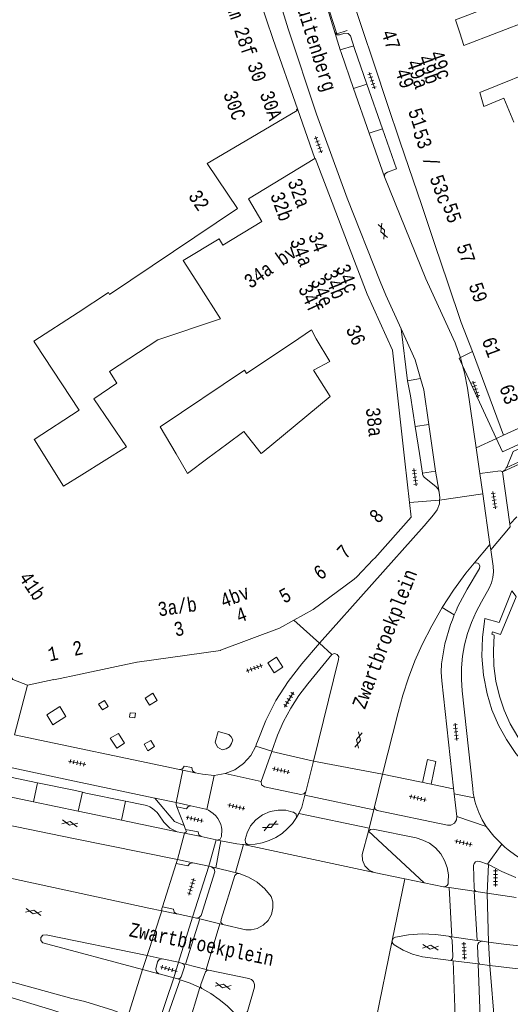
# Model space of a CAD drawing. Header units: metres. Extents: x 196790 to 198335, y 354523 to 356036.
# Tile 29 of 105: x 197017 to 197080, y 355715 to 355841. Entities that reach past the tile are written whole.
import ezdxf

# ---------------------------------------------------------------- set-up
doc = ezdxf.new("R2010")
doc.units = ezdxf.units.M
doc.linetypes.add('DGN Style 2', pattern=[186.027128, 111.616277, -74.410851])
for name, color, linetype, lineweight in [('functiescheiding', 252, 'Continuous', 18), ('hoofdgebouw', 252, 'Continuous', 18), ('hoofdgebouw maaiveld', 252, 'Continuous', 18), ('huisnummer BAG', 252, 'Continuous', 18), ('kant asfaltverharding', 252, 'Continuous', 18), ('kant betonverharding', 252, 'Continuous', 18), ('kant keiverharding', 252, 'Continuous', 18), ('kant klinkerverharding', 252, 'Continuous', 18), ('kant muur (extern)', 252, 'Continuous', 18), ('kant tegelverharding', 252, 'Continuous', 18), ('overbouw', 252, 'Continuous', 18), ('schutting', 252, 'Continuous', 18), ('straatnaam', 252, 'Continuous', 18), ('V00', 252, 'Continuous', 18), ('verh asfaltsymbool', 2, 'Continuous', 0), ('verh tegelsymbool', 2, 'Continuous', 0), ('vlakafsluiter grijs', 252, 'DGN Style 2', 18), ('vlakafsluiter groen', 252, 'DGN Style 2', 18)]:
    doc.layers.add(name, color=color, linetype=linetype, lineweight=lineweight)
doc.styles.add('Style-Courier New', font='cour.ttf')

# ---------------------------------------------------------------- blocks, each defined once
blk = doc.blocks.new('S612')
at = {"layer": 'verh asfaltsymbool', "color": 252}
for p, q in [((-0.99, -0.26), (0.01, 0.24)), ((0.01, -0.26), (-0.99, 0.24)), ((0.01, 0.24), (1.01, -0.26)), ((1.01, 0.24), (0.01, -0.26))]:
    blk.add_line(p, q, dxfattribs=at)
blk = doc.blocks.new('S642')
at = {"layer": 'verh tegelsymbool', "color": 252}
for p, q in [((-1.12, 0), (1.12, 0)), ((-0.9, -0.25), (-0.9, 0.25)), ((-0.45, -0.25), (-0.45, 0.25)), ((0, -0.25), (0, 0.25)), ((0.45, -0.25), (0.45, 0.25)), ((0.9, -0.25), (0.9, 0.25))]:
    blk.add_line(p, q, dxfattribs=at)

msp = doc.modelspace()

# ---------------------------------------------------------------- linework, layer by layer
at = {"layer": 'functiescheiding'}
for p, q in [((197060.128, 355838.135), (197058.391, 355837.651)), ((197060.107, 355832.693), (197061.814, 355833.251)), ((197062.111, 355826.951), (197063.809, 355827.506)), ((197068.685, 355795.556), (197066.989, 355795.28)), ((197067.993, 355789.414), (197069.739, 355789.668)), ((197068.905, 355783.467), (197070.603, 355783.698)), ((197054.963, 355746.607), (197063.824, 355744.92)), ((197019.144, 355741.39), (197019.691, 355743.826)), ((197024.893, 355740.197), (197025.434, 355742.609)), ((197053.872, 355742.24), (197062.689, 355740.385)), ((197030.404, 355739.052), (197030.949, 355741.481)), ((197062.094, 355738.012), (197053.086, 355739.909)), ((197038.491, 355737.368), (197037.586, 355734.006)), ((197042.514, 355736.533), (197041.607, 355733.164)), ((197042.472, 355732.95), (197043.129, 355736.416)), ((197046.049, 355735.927), (197045.009, 355732.329)), ((197072.333, 355730.428), (197072.686, 355724.13)), ((197075.542, 355729.948), (197075.902, 355723.653)), ((197077.354, 355723.447), (197077.189, 355729.702)), ((197035.561, 355727.46), (197033.706, 355721.737)), ((197039.496, 355726.627), (197037.695, 355720.863)), ((197040.462, 355726.398), (197038.608, 355720.624)), ((197042.996, 355725.796), (197041.257, 355719.931)), ((197072.832, 355721.048), (197073.18, 355711.169)), ((197076.044, 355720.646), (197076.459, 355708.892)), ((197077.523, 355720.461), (197078.466, 355709.51)), ((197031.212, 355713.934), (197033.129, 355719.953)), ((197037.112, 355718.85), (197034.666, 355711.651)), ((197037.934, 355718.615), (197035.296, 355711.102)), ((197040.456, 355717.624), (197037.653, 355708.571))]:
    msp.add_line(p, q, dxfattribs=at)
at = {"layer": 'functiescheiding', "flags": 128}
for points in [[(197079.17, 355783.632), (197078.901, 355783.766), (197076.258, 355783.404)], [(197080.113, 355776.936), (197080.137, 355776.604), (197077.649, 355773.636)]]:
    msp.add_lwpolyline(points, dxfattribs=at)
at = {"layer": 'hoofdgebouw'}
for p, q in [((197049.839, 355838.94), (197045.931, 355850.414)), ((197061.119, 355840.605), (197059.629, 355845.199)), ((197062.778, 355835.652), (197061.119, 355840.605)), ((197052.938, 355830.073), (197049.839, 355838.94)), ((197064.412, 355830.775), (197062.778, 355835.652)), ((197066.071, 355825.825), (197064.412, 355830.775)), ((197041.387, 355823.109), (197046.249, 355825.957)), ((197068.795, 355817.856), (197066.071, 355825.825)), ((197059.46, 355812.575), (197057.352, 355818.1)), ((197070.514, 355812.724), (197068.795, 355817.856)), ((197059.46, 355812.575), (197061.829, 355806.367)), ((197072.163, 355807.799), (197070.514, 355812.724)), ((197040.303, 355807.548), (197043.068, 355803.207)), ((197073.881, 355802.743), (197072.163, 355807.799)), ((197061.829, 355806.367), (197065.068, 355799.202)), ((197073.881, 355802.743), (197075.329, 355799.02)), ((197054.711, 355801.798), (197053.085, 355800.698)), ((197055.34, 355800.639), (197054.711, 355801.798)), ((197019.421, 355800.011), (197019.256, 355800.261)), ((197065.068, 355799.202), (197066.654, 355784.999)), ((197019.251, 355787.753), (197019.274, 355787.717)), ((197019.274, 355787.717), (197023.013, 355781.786)), ((197041.475, 355785.357), (197043.886, 355787.151)), ((197037.398, 355785.929), (197038.877, 355783.422)), ((197048.298, 355785.967), (197048.414, 355786.062)), ((197038.877, 355783.422), (197041.475, 355785.357)), ((197067.248, 355779.685), (197066.654, 355784.999)), ((197025.343, 355783.251), (197023.013, 355781.786)), ((197060.546, 355770.187), (197062.63, 355772.389)), ((197054.939, 355766.026), (197060.164, 355769.903)), ((197060.164, 355769.903), (197060.546, 355770.187)), ((197052.462, 355764.637), (197054.939, 355766.026)), ((197050.628, 355763.608), (197052.462, 355764.637)), ((197043.213, 355760.854), (197050.628, 355763.608)), ((197032.391, 355759.281), (197025.377, 355757.772))]:
    msp.add_line(p, q, dxfattribs=at)
at = {"layer": 'hoofdgebouw', "flags": 128}
for points in [[(197073.705, 355839.796), (197073.149, 355841.489), (197081.45, 355844.667)], [(197083.369, 355839.685), (197082.661, 355841.434), (197074.231, 355838.197), (197073.705, 355839.796)], [(197076.781, 355830.383), (197076.253, 355832.159), (197084.935, 355835.682)], [(197076.781, 355830.383), (197079.323, 355831.446), (197080.61, 355828.367)], [(197046.249, 355825.957), (197052.906, 355829.86), (197052.827, 355830.016), (197052.938, 355830.073)], [(197055.144, 355823.721), (197046.686, 355818.552), (197048.372, 355815.675), (197043.391, 355812.623), (197042.923, 355813.455), (197038.305, 355810.686), (197040.303, 355807.548)], [(197057.352, 355818.1), (197055.195, 355823.752), (197055.144, 355823.721)], [(197024.872, 355804.01), (197028.741, 355806.57), (197028.89, 355806.313), (197045.26, 355817.334), (197041.387, 355823.109)], [(197024.872, 355804.01), (197019.21, 355800.33), (197019.256, 355800.261)], [(197043.068, 355803.207), (197035.055, 355800.529), (197028.886, 355796.462), (197029.828, 355794.976), (197026.893, 355792.974), (197031.058, 355786.845), (197025.343, 355783.251)], [(197019.251, 355787.753), (197025.015, 355791.527), (197019.421, 355800.011)], [(197053.085, 355800.698), (197046.421, 355796.19), (197046.138, 355796.63), (197035.37, 355789.368), (197037.398, 355785.929)], [(197057.097, 355793.252), (197054.965, 355796.62), (197057.075, 355797.741), (197055.34, 355800.639)], [(197048.414, 355786.062), (197051.148, 355788.314), (197057.097, 355793.252)], [(197043.886, 355787.151), (197046.072, 355788.779), (197048.298, 355785.967)], [(197062.63, 355772.389), (197062.815, 355772.585), (197067.455, 355777.829), (197067.248, 355779.685)], [(197018.394, 355756.31), (197016.538, 355757.038), (197012.248, 355763.149)], [(197043.213, 355760.854), (197043.086, 355760.807), (197043.095, 355760.758), (197032.421, 355759.287), (197032.391, 355759.281)], [(197025.377, 355757.772), (197021.778, 355756.998), (197021.754, 355757.028), (197018.394, 355756.31)]]:
    msp.add_lwpolyline(points, dxfattribs=at)
at = {"layer": 'hoofdgebouw maaiveld'}
for p, q in [((197075.329, 355799.02), (197079.283, 355788.3)), ((197079.283, 355788.3), (197095.889, 355795.881))]:
    msp.add_line(p, q, dxfattribs=at)
at = {"layer": 'hoofdgebouw maaiveld', "flags": 128}
msp.add_lwpolyline([(197080.915, 355767.632), (197078.921, 355762.792), (197077.895, 355763.134), (197077.811, 355762.844), (197078.112, 355762.724), (197077.987, 355760.762), (197078.057, 355758.797), (197078.318, 355756.848), (197078.766, 355754.934), (197079.377, 355753.124), (197080.16, 355751.382), (197081.109, 355749.724), (197082.218, 355748.169), (197083.531, 355746.668), (197084.984, 355745.302), (197086.669, 355744.026), (197088.475, 355742.928), (197088.305, 355738.715), (197086.957, 355738.792)], dxfattribs=at)
at = {"layer": 'kant asfaltverharding'}
for p, q in [((197056.596, 355843.463), (197058.391, 355837.651)), ((197060.107, 355832.693), (197062.111, 355826.951)), ((197062.111, 355826.951), (197064.058, 355821.373)), ((197073.766, 355798.256), (197074.042, 355797.25)), ((197079.17, 355783.632), (197095.514, 355791.255)), ((197070.603, 355783.698), (197069.739, 355789.668)), ((197075.788, 355786.705), (197076.258, 355783.404)), ((197070.736, 355782.998), (197070.603, 355783.698)), ((197076.258, 355783.404), (197076.624, 355780.825)), ((197079.17, 355783.632), (197080.113, 355776.936)), ((197071.047, 355781.028), (197070.736, 355782.998)), ((197076.624, 355780.825), (197077.546, 355774.339)), ((197080.113, 355776.936), (197080.979, 355777.887)), ((197055.757, 355761.679), (197069.13, 355776.722)), ((197075.545, 355771.946), (197077.546, 355774.339)), ((197055.757, 355761.679), (197057.342, 355760.256)), ((197054.963, 355746.607), (197053.988, 355742.689)), ((197063.824, 355744.92), (197062.781, 355740.754)), ((197053.988, 355742.689), (197053.872, 355742.24)), ((197024.893, 355740.197), (197019.144, 355741.39)), ((197062.781, 355740.754), (197062.689, 355740.385)), ((197030.404, 355739.052), (197024.893, 355740.197)), ((197053.086, 355739.909), (197052.821, 355739.369)), ((197062.689, 355740.385), (197062.094, 355738.012)), ((197037.542, 355737.57), (197030.404, 355739.052)), ((197062.094, 355738.012), (197062.005, 355737.657)), ((197038.491, 355737.368), (197037.542, 355737.57)), ((197040.592, 355736.935), (197038.491, 355737.368)), ((197040.592, 355736.935), (197042.514, 355736.533)), ((197062.005, 355737.657), (197061.229, 355734.631)), ((197042.514, 355736.533), (197042.679, 355736.499)), ((197042.679, 355736.499), (197043.129, 355736.416)), ((197046.049, 355735.927), (197046.622, 355735.903)), ((197037.586, 355734.006), (197039.538, 355733.593)), ((197039.538, 355733.593), (197041.607, 355733.164)), ((197041.607, 355733.164), (197041.94, 355733.082)), ((197041.94, 355733.082), (197042.472, 355732.95)), ((197066.682, 355731.551), (197062.76, 355732.357)), ((197069.156, 355731.042), (197066.682, 355731.551)), ((197071.63, 355730.533), (197069.156, 355731.042)), ((197071.63, 355730.533), (197072.333, 355730.428)), ((197072.333, 355730.428), (197075.542, 355729.948)), ((197075.542, 355729.948), (197075.766, 355729.915)), ((197075.766, 355729.915), (197077.189, 355729.702)), ((197077.189, 355729.702), (197080.924, 355729.143)), ((197037.478, 355727.058), (197035.561, 355727.46)), ((197039.496, 355726.627), (197037.524, 355727.048)), ((197040.032, 355726.5), (197039.496, 355726.627)), ((197040.462, 355726.398), (197040.032, 355726.5)), ((197042.996, 355725.796), (197040.462, 355726.398)), ((197043.394, 355725.702), (197042.996, 355725.796)), ((197072.686, 355724.13), (197072.272, 355724.193)), ((197075.902, 355723.653), (197072.686, 355724.13)), ((197076.604, 355723.551), (197075.902, 355723.653)), ((197077.354, 355723.447), (197076.604, 355723.551)), ((197033.706, 355721.737), (197035.644, 355721.312)), ((197035.644, 355721.312), (197037.695, 355720.863)), ((197037.695, 355720.863), (197038.244, 355720.719)), ((197038.244, 355720.719), (197038.608, 355720.624)), ((197038.608, 355720.624), (197041.257, 355719.931)), ((197072.541, 355721.084), (197072.832, 355721.048)), ((197072.832, 355721.048), (197076.044, 355720.646)), ((197076.044, 355720.646), (197076.199, 355720.627)), ((197076.199, 355720.627), (197077.523, 355720.461)), ((197077.523, 355720.461), (197081.525, 355719.961)), ((197035.19, 355719.39), (197033.129, 355719.953)), ((197037.112, 355718.85), (197035.228, 355719.38)), ((197041.257, 355719.931), (197041.548, 355719.855)), ((197037.112, 355718.85), (197037.611, 355718.722)), ((197037.611, 355718.722), (197037.934, 355718.615)), ((197040.456, 355717.624), (197040.711, 355717.508))]:
    msp.add_line(p, q, dxfattribs=at)
at = {"layer": 'kant asfaltverharding', "flags": 128}
for points in [[(197066.196, 355801.945), (197064.242, 355806.253), (197063.531, 355807.974), (197059.304, 355818.64), (197055.368, 355829.421), (197051.727, 355840.306), (197048.384, 355851.281), (197045.68, 355861.138)], [(197058.391, 355837.651), (197058.502, 355837.293), (197060.107, 355832.693)], [(197071.422, 355803.756), (197069.341, 355808.326), (197064.058, 355821.373)], [(197071.422, 355803.756), (197073.085, 355800.115), (197073.464, 355799.175), (197073.766, 355798.256)], [(197066.196, 355801.945), (197068, 355797.968), (197068.685, 355795.556)], [(197074.042, 355797.25), (197074.299, 355796.306), (197074.702, 355794.336), (197075.788, 355786.705)], [(197069.739, 355789.668), (197069.097, 355794.105), (197068.685, 355795.556)], [(197071.117, 355780.012), (197071.135, 355780.315), (197071.047, 355781.028)], [(197069.13, 355776.722), (197070.354, 355778.113), (197070.806, 355778.743), (197071.087, 355779.513), (197071.117, 355780.012)], [(197071.446, 355766.247), (197072.9, 355768.495), (197074.473, 355770.661), (197075.545, 355771.946)], [(197063.824, 355744.92), (197065.803, 355752.824), (197066.417, 355755.057), (197067.133, 355757.259), (197067.958, 355759.423), (197068.898, 355761.539), (197070.112, 355763.925), (197071.446, 355766.247)], [(197054.963, 355746.607), (197058.201, 355759.609), (197058.222, 355759.967), (197058.02, 355760.263), (197057.68, 355760.375), (197057.342, 355760.256)], [(197019.144, 355741.39), (197012.024, 355742.869), (197012.059, 355743.042)], [(197053.872, 355742.24), (197053.479, 355740.71), (197053.086, 355739.909)], [(197037.586, 355734.006), (197024.279, 355736.693), (197008.287, 355739.994), (197002.158, 355741.343), (197001.609, 355741.34), (197001.085, 355741.179), (196999.531, 355739.471), (196999.193, 355738.919), (196998.972, 355738.241), (196998.928, 355737.477), (196999.095, 355736.701), (196999.467, 355736), (196999.993, 355735.444), (197000.599, 355735.067), (197001.213, 355734.863), (197033.912, 355727.764), (197035.561, 355727.46)], [(197052.821, 355739.369), (197052.299, 355738.636), (197051.675, 355737.957), (197050.96, 355737.353), (197050.167, 355736.84), (197049.315, 355736.433), (197048.425, 355736.14), (197047.52, 355735.964), (197046.622, 355735.903)], [(197043.129, 355736.416), (197045.174, 355736.036), (197045.895, 355735.934), (197046.049, 355735.927)], [(197062.76, 355732.357), (197062.089, 355732.633), (197061.531, 355733.182), (197061.232, 355733.906), (197061.229, 355734.631)], [(197042.472, 355732.95), (197044.758, 355732.384), (197045.009, 355732.329)], [(197043.394, 355725.702), (197046.311, 355725.01), (197047.023, 355725.003), (197047.791, 355725.183), (197048.54, 355725.587), (197049.172, 355726.206), (197049.605, 355726.978), (197049.801, 355727.805), (197049.776, 355728.594), (197049.584, 355729.28), (197048.757, 355730.254), (197047.768, 355731.09), (197046.653, 355731.751), (197045.462, 355732.212)], [(197045.009, 355732.329), (197045.114, 355732.306), (197045.462, 355732.212)], [(197000.412, 355724.371), (197001.179, 355723.494), (197002.051, 355722.815), (197002.994, 355722.24), (197003.832, 355721.857), (197004.708, 355721.568), (197024.064, 355716.238), (197025.719, 355715.817), (197029.312, 355714.712), (197030.278, 355714.362), (197031.212, 355713.934)], [(197033.129, 355719.953), (197020.368, 355723.357), (197020.112, 355723.65), (197020.117, 355724.039), (197020.38, 355724.326), (197020.768, 355724.363), (197033.706, 355721.737)], [(197065.054, 355723.636), (197065.195, 355723.922), (197065.473, 355724.077), (197067.154, 355724.373), (197068.866, 355724.493), (197070.582, 355724.432), (197072.272, 355724.193)], [(197072.541, 355721.084), (197068.943, 355721.534), (197067.661, 355721.881), (197066.441, 355722.405), (197065.317, 355723.088), (197065.1, 355723.321), (197065.054, 355723.636)], [(197081.299, 355722.947), (197079.325, 355723.188), (197077.354, 355723.447)], [(197040.711, 355717.508), (197041.846, 355716.855), (197042.927, 355716.107), (197043.942, 355715.272), (197044.88, 355714.358), (197045.248, 355714.087), (197045.759, 355714.011), (197046.241, 355714.197), (197046.54, 355714.542), (197047.452, 355717.681), (197047.453, 355718.031), (197047.312, 355718.38), (197047.046, 355718.648), (197046.725, 355718.785), (197041.548, 355719.855)], [(197037.934, 355718.615), (197039.193, 355718.196), (197040.456, 355717.624)]]:
    msp.add_lwpolyline(points, dxfattribs=at)
at = {"layer": 'kant betonverharding', "flags": 128}
msp.add_lwpolyline([(197031.458, 355752.235), (197031.53, 355752.797), (197032.227, 355752.72), (197032.141, 355752.155), (197031.458, 355752.235)], dxfattribs=at)
at = {"layer": 'kant keiverharding', "flags": 128}
msp.add_lwpolyline([(197029.298, 355710.637), (197028.376, 355711.375), (197027.419, 355712.045), (197026.152, 355712.818), (197024.836, 355713.504), (197023.263, 355714.183), (197021.643, 355714.744), (196999.489, 355721.435)], dxfattribs=at)
at = {"layer": 'kant klinkerverharding'}
for p, q in [((197061.814, 355833.251), (197060.226, 355837.824)), ((197063.809, 355827.506), (197061.814, 355833.251)), ((197066.989, 355795.28), (197066.196, 355801.945)), ((197068.544, 355785.973), (197067.993, 355789.414)), ((197068.544, 355785.973), (197068.905, 355783.467)), ((197068.911, 355783.429), (197068.905, 355783.467)), ((197072.987, 355765.309), (197071.446, 355766.247)), ((197047.595, 355748.509), (197049.644, 355747.856)), ((197007.809, 355747.567), (197024.426, 355744.053)), ((197037.436, 355741.305), (197038.264, 355745.452)), ((197038.264, 355745.452), (197039.827, 355745.123)), ((197024.526, 355742.822), (197019.691, 355743.826)), ((197024.426, 355744.053), (197034.696, 355741.868)), ((197025.434, 355742.609), (197024.526, 355742.822)), ((197037.41, 355741.294), (197034.696, 355741.868)), ((197075.537, 355741.903), (197072.962, 355742.423)), ((197037.436, 355741.305), (197037.433, 355741.289)), ((197073.326, 355739.521), (197077.081, 355738.246)), ((197079.066, 355735.959), (197077.26, 355733.408)), ((197037.431, 355733.52), (197037.586, 355734.006)), ((197039.496, 355726.627), (197041.607, 355733.164)), ((197037.478, 355727.058), (197037.524, 355727.048)), ((197033.706, 355721.737), (197033.129, 355719.953)), ((197037.112, 355718.85), (197037.695, 355720.863)), ((197035.228, 355719.38), (197035.19, 355719.39))]:
    msp.add_line(p, q, dxfattribs=at)
at = {"layer": 'kant klinkerverharding', "flags": 128}
for points in [[(197060.231, 355837.824), (197059.707, 355839.409), (197059.424, 355839.744), (197059, 355839.781), (197058.326, 355839.553), (197057.996, 355839.56), (197057.715, 355839.839)], [(197064.058, 355821.373), (197064.122, 355821.758), (197064.43, 355821.998), (197065.586, 355822.39), (197063.809, 355827.506)], [(197067.993, 355789.414), (197067.386, 355793.369), (197066.989, 355795.28)], [(197085.352, 355788.493), (197080.506, 355786.232), (197079.696, 355784.211), (197079.642, 355784.128)], [(197068.911, 355783.429), (197068.925, 355783.345), (197068.995, 355783.133), (197069.138, 355782.959), (197070.689, 355781.719), (197070.946, 355781.412), (197071.047, 355781.028)], [(197079.642, 355784.128), (197079.487, 355783.889), (197079.17, 355783.632)], [(197043.682, 355744.998), (197044.924, 355745.503), (197046.048, 355746.297), (197046.959, 355747.329), (197047.595, 355748.509)], [(197039.827, 355745.123), (197039.488, 355745.368), (197039.436, 355745.782), (197038.425, 355745.972), (197038.229, 355745.63), (197037.846, 355745.54)], [(197070.052, 355743.631), (197070.638, 355746.568), (197069.553, 355746.793), (197068.946, 355743.864)], [(197019.691, 355743.826), (197016.203, 355744.55), (197015.631, 355744.605), (197015.042, 355744.477), (197014.521, 355744.172), (197014.138, 355743.744), (197013.732, 355743.348), (197013.205, 355743.076), (197012.622, 355742.974), (197012.059, 355743.042)], [(197042.277, 355744.781), (197040.769, 355744.924), (197039.827, 355745.123)], [(197030.949, 355741.481), (197025.867, 355742.507), (197025.434, 355742.609)], [(197034.696, 355741.868), (197037.194, 355738.869), (197038.43, 355738.383)], [(197037.542, 355737.57), (197036.591, 355738.023), (197035.855, 355738.775), (197035.213, 355739.714), (197034.97, 355740.025), (197034.69, 355740.303), (197034.38, 355740.543), (197034.041, 355740.742), (197033.655, 355740.905), (197033.251, 355741.016), (197030.949, 355741.481)], [(197037.433, 355741.289), (197037.394, 355741.063), (197037.518, 355740.736)], [(197037.518, 355740.736), (197038.753, 355740.478), (197038.939, 355740.778), (197039.274, 355740.889)], [(197038.43, 355738.383), (197038.625, 355737.865), (197040.238, 355737.543), (197040.299, 355737.171), (197040.592, 355736.935)], [(197038.625, 355737.865), (197038.717, 355737.595), (197038.491, 355737.368)], [(197037.431, 355733.52), (197038.911, 355733.183), (197039.142, 355733.515), (197039.538, 355733.593)], [(197041.94, 355733.082), (197042.269, 355732.822), (197042.37, 355732.415), (197040.604, 355726.84), (197040.378, 355726.569), (197040.032, 355726.5)], [(197075.766, 355729.915), (197075.591, 355730.098), (197075.52, 355730.341), (197075.447, 355733.228), (197075.514, 355733.483), (197075.713, 355733.702), (197075.995, 355733.796), (197076.255, 355733.755), (197077.26, 355733.408)], [(197045.462, 355732.212), (197045.147, 355732.187), (197044.908, 355731.98), (197043.15, 355726.316), (197043.14, 355725.957), (197043.394, 355725.702)], [(197035.561, 355727.46), (197035.592, 355727.719), (197035.676, 355727.965)], [(197035.676, 355727.965), (197037.088, 355727.674), (197037.161, 355727.289), (197037.478, 355727.058)], [(197035.644, 355721.312), (197035.254, 355721.232), (197035.031, 355720.903), (197034.828, 355720.024), (197034.885, 355719.636), (197035.19, 355719.39)], [(197038.244, 355720.719), (197038.459, 355720.557), (197038.502, 355720.292), (197038.073, 355719.01), (197037.898, 355718.777), (197037.611, 355718.722)], [(197041.548, 355719.855), (197041.317, 355719.816), (197041.169, 355719.635), (197040.575, 355718.009), (197040.543, 355717.731), (197040.711, 355717.508)]]:
    msp.add_lwpolyline(points, dxfattribs=at)
at = {"layer": 'kant muur (extern)', "flags": 128}
msp.add_lwpolyline([(197042.41, 355749.011), (197042.718, 355748.392), (197043.309, 355748.032), (197043.803, 355748.159), (197044.235, 355748.428), (197044.501, 355748.852), (197044.658, 355749.328), (197044.471, 355749.729), (197044.142, 355750.026), (197042.773, 355750.387), (197042.41, 355749.011)], dxfattribs=at)
at = {"layer": 'kant tegelverharding'}
for p, q in [((197055.144, 355823.721), (197052.938, 355830.073)), ((197077.649, 355773.636), (197077.546, 355774.339)), ((197016.739, 355749.987), (197037.846, 355745.54)), ((197034.195, 355749.258), (197033.322, 355748.771)), ((197033.322, 355748.771), (197033.804, 355747.935)), ((197049.639, 355747.843), (197048.271, 355743.978)), ((197049.639, 355747.843), (197049.644, 355747.856)), ((197054.963, 355746.607), (197049.639, 355747.843)), ((197038.264, 355745.452), (197037.846, 355745.54)), ((197042.277, 355744.781), (197041.328, 355740.396)), ((197042.277, 355744.781), (197043.682, 355744.998)), ((197048.271, 355743.978), (197043.682, 355744.998)), ((197063.824, 355744.92), (197070.052, 355743.631)), ((197072.879, 355743.13), (197072.962, 355742.423)), ((197072.962, 355742.423), (197073.326, 355739.521)), ((197037.41, 355741.294), (197037.433, 355741.289)), ((197037.433, 355741.289), (197039.274, 355740.889)), ((197037.518, 355740.736), (197038.43, 355738.383)), ((197037.431, 355733.52), (197035.676, 355727.965)), ((197077.367, 355733.354), (197077.189, 355729.702)), ((197077.26, 355733.408), (197077.367, 355733.354)), ((197077.523, 355720.461), (197077.354, 355723.447))]:
    msp.add_line(p, q, dxfattribs=at)
at = {"layer": 'kant tegelverharding', "flags": 128}
for points in [[(197075.537, 355741.903), (197075.426, 355742.502), (197075.345, 355743.105), (197074.001, 355755.593), (197073.903, 355757.056), (197073.921, 355758.536), (197074.059, 355760.019), (197074.315, 355761.492), (197074.69, 355762.938), (197075.177, 355764.346), (197075.772, 355765.701), (197076.466, 355766.993), (197077.45, 355768.739), (197077.745, 355769.401), (197077.932, 355770.111), (197078.002, 355770.842), (197077.954, 355771.565), (197077.649, 355773.636)], [(197075.545, 355771.946), (197075.863, 355772), (197076.148, 355771.848), (197076.281, 355771.553), (197076.207, 355771.239), (197074.633, 355768.601), (197073.461, 355766.392), (197073.217, 355765.854), (197072.987, 355765.309)], [(197072.987, 355765.309), (197072.746, 355764.695), (197072.522, 355764.075), (197071.789, 355761.596), (197071.349, 355759.049), (197071.325, 355757.967), (197071.362, 355757.428), (197071.413, 355756.889), (197072.879, 355743.13)], [(197055.757, 355761.679), (197053.501, 355759.056), (197051.733, 355756.792), (197050.18, 355754.36), (197048.865, 355751.791), (197047.803, 355749.122), (197047.708, 355748.814), (197047.595, 355748.509)], [(197049.14, 355759.167), (197050.258, 355759.915), (197051.067, 355758.634), (197049.931, 355757.905), (197049.14, 355759.167)], [(197049.644, 355747.856), (197050.379, 355749.931), (197051.153, 355751.68), (197052.063, 355753.369), (197053.1, 355754.983), (197054.255, 355756.507), (197057.342, 355760.256)], [(197027.497, 355753.895), (197028.264, 355754.375), (197028.709, 355753.604), (197027.991, 355753.148), (197027.497, 355753.895)], [(197033.429, 355754.646), (197034.428, 355755.287), (197034.996, 355754.36), (197034.004, 355753.758), (197033.429, 355754.646)], [(197021.657, 355751.247), (197020.854, 355752.517), (197022.517, 355753.571), (197023.312, 355752.311), (197021.657, 355751.247)], [(197029.815, 355748.24), (197028.969, 355749.525), (197030.018, 355750.153), (197030.814, 355748.902), (197029.815, 355748.24)], [(197033.804, 355747.935), (197034.635, 355748.469), (197034.195, 355749.258)], [(197053.988, 355742.689), (197053.751, 355742.395), (197053.377, 355742.344), (197048.695, 355743.31), (197048.336, 355743.551), (197048.271, 355743.978)], [(197070.052, 355743.631), (197072.619, 355743.1), (197072.879, 355743.13)], [(197077.081, 355738.246), (197076.817, 355738.658), (197076.572, 355739.081), (197076.112, 355740.034), (197075.758, 355741.032), (197075.639, 355741.465), (197075.537, 355741.903)], [(197039.274, 355740.889), (197040.833, 355740.551), (197041.194, 355740.45), (197041.328, 355740.396)], [(197073.326, 355739.521), (197073.284, 355739.07), (197073.009, 355738.641), (197072.56, 355738.4), (197072.107, 355738.393), (197063.141, 355740.29), (197062.87, 355740.451), (197062.781, 355740.754)], [(197041.328, 355740.396), (197041.542, 355740.309), (197041.869, 355740.125), (197042.169, 355739.899), (197042.476, 355739.597), (197042.741, 355739.257), (197042.96, 355738.887), (197043.132, 355738.492), (197043.225, 355738.169), (197043.273, 355737.837), (197043.228, 355736.94), (197043.042, 355736.609), (197042.679, 355736.499)], [(197052.821, 355739.369), (197052.778, 355739.805), (197052.415, 355740.05), (197052.337, 355740.081), (197051.448, 355740.304), (197050.463, 355740.344), (197049.444, 355740.158), (197048.468, 355739.737), (197047.614, 355739.103), (197046.943, 355738.314), (197046.484, 355737.443), (197046.232, 355736.561), (197046.286, 355736.149), (197046.622, 355735.903)], [(197077.081, 355738.246), (197078.048, 355737), (197078.545, 355736.468), (197079.066, 355735.959)], [(197062.005, 355737.657), (197062.257, 355737.871), (197062.621, 355737.901), (197068.113, 355736.763), (197068.972, 355736.506), (197069.813, 355736.081), (197070.589, 355735.488), (197071.251, 355734.745), (197071.759, 355733.89), (197072.091, 355732.972), (197072.243, 355732.041), (197072.229, 355731.145), (197072.207, 355730.915), (197072.075, 355730.696), (197071.859, 355730.56), (197071.63, 355730.533)], [(197082.354, 355733.636), (197081.933, 355733.86), (197080.883, 355734.505), (197079.893, 355735.239), (197079.473, 355735.592), (197079.066, 355735.959)], [(197077.367, 355733.354), (197079.094, 355732.477), (197080.868, 355731.697)], [(197072.541, 355721.084), (197072.747, 355721.314), (197072.812, 355721.616), (197072.711, 355723.682), (197072.579, 355724.012), (197072.272, 355724.193)], [(197076.199, 355720.627), (197076.032, 355720.984), (197075.942, 355722.955), (197075.991, 355723.187), (197076.142, 355723.398), (197076.368, 355723.526), (197076.604, 355723.551)]]:
    msp.add_lwpolyline(points, dxfattribs=at)
at = {"layer": 'overbouw'}
msp.add_line((197073.766, 355798.256), (197075.329, 355799.02), dxfattribs=at)
at = {"layer": 'overbouw', "flags": 128}
for points in [[(197074.042, 355797.25), (197073.611, 355798.18), (197073.766, 355798.256)], [(197095.889, 355795.881), (197096.646, 355794.181), (197079.174, 355786.173), (197074.042, 355797.25)], [(197080.898, 355767.664), (197080.368, 355768.397), (197078.729, 355764.362), (197076.911, 355764.847), (197076.58, 355762.444), (197076.528, 355760.019), (197076.739, 355757.603), (197077.195, 355755.221), (197077.814, 355753.18), (197078.651, 355751.219), (197079.683, 355749.353), (197080.885, 355747.593), (197082.236, 355745.973), (197083.74, 355744.493), (197085.38, 355743.167), (197087.141, 355742.006), (197086.957, 355738.792)]]:
    msp.add_lwpolyline(points, dxfattribs=at)
at = {"layer": 'schutting', "flags": 128}
msp.add_lwpolyline([(197057.836, 355844.635), (197056.5, 355844.219), (197057.979, 355839.698), (197059.301, 355840.103)], dxfattribs=at)
at = {"layer": 'V00'}
msp.add_line((197079.642, 355784.128), (197085.945, 355787.068), dxfattribs=at)
at = {"layer": 'vlakafsluiter grijs'}
for p, q in [((197075.788, 355786.705), (197078.38, 355787.888)), ((197078.38, 355787.888), (197079.283, 355788.3)), ((197071.117, 355780.012), (197076.624, 355780.825)), ((197071.117, 355780.012), (197067.248, 355779.685)), ((197052.462, 355764.637), (197055.757, 355761.679)), ((197018.394, 355756.31), (197016.739, 355749.987)), ((197046.049, 355735.927), (197062.76, 355732.357)), ((197065.054, 355723.636), (197066.682, 355731.551))]:
    msp.add_line(p, q, dxfattribs=at)
at = {"layer": 'vlakafsluiter grijs', "flags": 128}
msp.add_lwpolyline([(197073.18, 355711.169), (197062.948, 355713.396), (197065.054, 355723.636)], dxfattribs=at)
at = {"layer": 'vlakafsluiter groen'}
msp.add_line((197062.005, 355737.657), (197069.156, 355731.042), dxfattribs=at)

# ---------------------------------------------------------------- block references
at = {"layer": 'verh asfaltsymbool'}
for p, rotation in [((197063.846, 355814.46), 290.7907252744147), ((197060.73, 355749.299), 75.93596328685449), ((197023.801, 355738.649), 348.3415983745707), ((197049.451, 355738.322), 25.53973281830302), ((197019.145, 355727.305), 348.3415983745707), ((197069.94, 355722.792), 352.8749836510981), ((197043.405, 355717.833), 348.3415983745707)]:
    msp.add_blockref('S612', p, dxfattribs=dict(at, rotation=rotation))
at = {"layer": 'verh tegelsymbool'}
for p, rotation in [((197062.458, 355833.693), 288.5436693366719), ((197055.618, 355825.489), 289.576725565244), ((197075.738, 355794.184), 288.5436693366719), ((197067.961, 355782.936), 277.181878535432), ((197078.092, 355779.989), 98.10579358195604), ((197047.418, 355758.5), 20.2475015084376), ((197051.845, 355754.474), 59.0755409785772), ((197073.205, 355750.347), 276.1439957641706), ((197024.749, 355746.385), 348.0493527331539), ((197050.839, 355745.414), 346.9924952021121), ((197068.323, 355741.858), 346.9924952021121), ((197045.122, 355740.756), 346.9924952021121), ((197039.772, 355739.173), 346.9924952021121), ((197074.167, 355736.138), 346.9924952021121), ((197078.251, 355731.656), 90), ((197039.37, 355730.517), 73.19645198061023), ((197074.263, 355722.324), 272.6363819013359), ((197036.48, 355719.991), 344.2827475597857)]:
    msp.add_blockref('S642', p, dxfattribs=dict(at, rotation=rotation))

# ---------------------------------------------------------------- texts
at = {"layer": 'huisnummer BAG', "style": 'Style-Courier New', "width": 0.694444}
for s, rotation, p in [('28 t/m 28f', 288.48933, (197042.028, 355848.512)), ('47', 288.54367, (197063.642, 355839.845)), ('49b', 288.54367, (197068.305, 355836.631)), ('49c', 288.54367, (197069.796, 355837.201)), ('30', 289.57673, (197046.49, 355835.706)), ('49', 288.54367, (197065.416, 355834.889)), ('49a', 288.54367, (197066.852, 355836.026)), ('30C', 289.57673, (197043.407, 355831.996)), ('30A', 289.57673, (197048.083, 355831.996)), ('51', 288.54367, (197067.059, 355829.814)), ('53 / 53c', 289.88517, (197067.674, 355827.127)), ('32a', 290.06635, (197051.645, 355820.768)), ('32', 304.19864, (197038.885, 355818.91)), ('32b', 290.06635, (197049.418, 355819.046)), ('55', 288.59798, (197071.48, 355817.662)), ('34a', 291.40774, (197051.93, 355813.195)), ('34', 291.40774, (197054.262, 355813.887)), ('57', 288.59798, (197073.237, 355812.492)), ('34a bv', 35.4378, (197046.92, 355806.997)), ('34c', 291.40774, (197057.794, 355809.773)), ('34e', 291.40774, (197054.568, 355808.073)), ('34b', 291.40774, (197056.182, 355809.042)), ('34f', 294.8992, (197052.981, 355807.093)), ('59', 288.59798, (197074.804, 355807.494)), ('36', 294.07884, (197059.075, 355801.892)), ('61', 290.2475, (197076.48, 355800.461)), ('63', 290.2475, (197078.717, 355794.424)), ('38a', 276.37182, (197061.666, 355791.773)), ('8', 47.51421, (197063.263, 355776.909)), ('7', 47.51421, (197059.107, 355772.345)), ('6', 36.70953, (197055.848, 355769.683)), ('41b', 304.45248, (197017.219, 355770.06)), ('4bv', 20.2475, (197043.467, 355766.192)), ('5', 28.87102, (197051.228, 355766.721)), ('3a/b', 8.04906, (197035.2, 355765.116)), ('4', 20.2475, (197045.459, 355764.27)), ('3', 12.06275, (197037.342, 355762.53)), ('2', 12.06275, (197024.392, 355760.053)), ('1', 12.06275, (197021.221, 355759.355))]:
    msp.add_text(s, height=1.8, rotation=rotation, dxfattribs=at).set_placement(p)
at = {"layer": 'straatnaam', "style": 'Style-Courier New', "width": 0.694444}
for s, rotation, p in [('Schuitenberg', 287.40189, (197051.747, 355846.488)), ('Zwartbroekplein', 69.02829, (197061.558, 355753.155)), ('Zwartbroekplein', 348.28547, (197031.301, 355724.197))]:
    msp.add_text(s, height=1.8, rotation=rotation, dxfattribs=at).set_placement(p)

doc.saveas('drawing.dxf')
